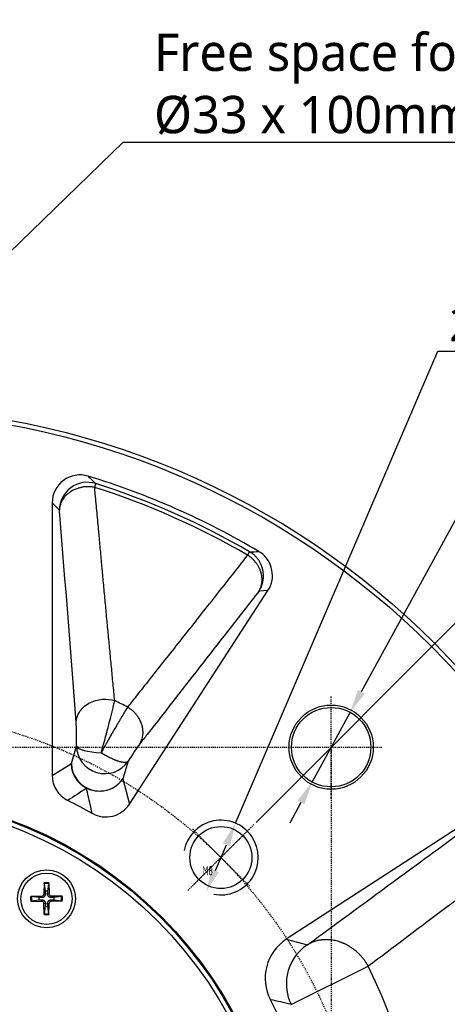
# Model space of a CAD drawing. Header units: millimetres. Extents: x 0 to 4378, y 0 to 2376.
# Tile 198 of 256: x 4016 to 4062, y 144 to 250. Entities that reach past the tile are written whole.
import ezdxf
from ezdxf.enums import TextEntityAlignment as Align

# ---------------------------------------------------------------- set-up
doc = ezdxf.new("R2010")
doc.units = ezdxf.units.MM
doc.header["$LTSCALE"] = 0.2
doc.linetypes.add('CENTER2', pattern=[1.125, 0.75, -0.125, 0.125, -0.125])
doc.layers.add('01_Object Line', color=4, linetype='Continuous')
doc.layers.add('02_Center Line', color=1, linetype='CENTER2')
doc.styles.add('Rainbow-4.0 Style', font='malgunsl.ttf')
doc.styles.get("Standard").update_dxf_attribs({"font": 'ISOCP.SHX', "bigfont": 'WHGTXT.SHX'})
doc.dimstyles.new('Rainbow-4.0 Style', dxfattribs={"dimtxt": 3.5, "dimasz": 2.5, "dimexe": 1, "dimexo": 1, "dimgap": 1, "dimtad": 1, "dimdsep": 46, "dimtxsty": 'Rainbow-4.0 Style', "dimcen": 0, "dimclrd": 251, "dimclre": 251, "dimclrt": 7, "dimazin": 3, "dimtp": 0.1, "dimtm": 0.1, "dimtfac": 0.61, "dimtmove": 0, "dimatfit": 3, "dimfxl": 1, "dimlwd": -1, "dimlwe": -1, "dimarcsym": 1})
doc.dimstyles.new('Rainbow-4.0 Style$3', dxfattribs={"dimtxt": 3.5, "dimasz": 2.5, "dimexe": 1, "dimexo": 1, "dimgap": 1, "dimtad": 1, "dimtoh": 1, "dimdsep": 46, "dimtxsty": 'Rainbow-4.0 Style', "dimcen": 0, "dimclrd": 251, "dimclre": 251, "dimclrt": 7, "dimazin": 3, "dimtp": 0.1, "dimtm": 0.1, "dimtfac": 0.61, "dimtmove": 0, "dimatfit": 3, "dimfxl": 1, "dimlwd": -1, "dimlwe": -1, "dimarcsym": 1})

# ---------------------------------------------------------------- blocks, each defined once
blk = doc.blocks.new('*D118')
at = {"color": 251, "linetype": 'ByBlock', "transparency": 16777216}
for p, q in [((4067.06, 203.76), (4052.9, 177.84)), ((4096.1, 203.76), (4067.06, 203.76)), ((4047.63, 168.18), (4051.7, 175.64)), ((4046.43, 165.99), (4045.23, 163.79))]:
    blk.add_line(p, q, dxfattribs=at)
at = {"color": 251, "transparency": 16777216}
for points in [[(4052.54, 178.04), (4053.27, 177.64), (4051.7, 175.64)], [(4046.07, 166.19), (4046.8, 165.79), (4047.63, 168.18)]]:
    blk.add_solid(points, dxfattribs=at)
at = {"layer": 'Defpoints', "color": 0, "transparency": 16777216}
for p in [(4051.7, 175.64), (4047.63, 168.18)]:
    blk.add_point(p, dxfattribs=at)
at = {"color": 7, "transparency": 16777216, "insert": (4082.08, 206.64), "char_height": 3.5, "attachment_point": 5, "style": 'Rainbow-4.0 Style'}
blk.add_mtext('4x∅8.5 HOLE', dxfattribs=at)
blk = doc.blocks.new('A$C90b1690e')
for p, q in [((-45.7, -22.46), (-53.98, -26.54)), ((-64.92, -42.24), (-45.19, -29.43)), ((-45.19, -29.43), (-47.45, -28.82)), ((-50.65, -31.17), (-50.65, -31.17)), ((-19.75, -32.08), (-19.78, -33.27)), ((-19.75, -32.17), (-19.63, -32.96)), ((-19.37, -32.96), (-19.25, -32.17)), ((-19.25, -32.08), (-19.22, -33.27)), ((-21.19, -33.52), (-20, -33.49)), ((-20.31, -33.65), (-21.1, -33.53)), ((-20, -33.49), (-20, -33.65)), ((-19.78, -33.27), (-19.62, -33.28)), ((-19.22, -33.27), (-19.38, -33.28)), ((-19, -33.49), (-19, -33.65)), ((-17.81, -33.52), (-19, -33.49)), ((-17.9, -33.53), (-18.69, -33.65)), ((-21.19, -34.03), (-20, -34.06)), ((-21.1, -34.02), (-20.31, -33.9)), ((-20, -34.06), (-20, -33.9)), ((-19.78, -34.28), (-19.62, -34.27)), ((-19.75, -35.47), (-19.78, -34.28)), ((-19.63, -34.59), (-19.75, -35.38)), ((-19.22, -34.28), (-19.38, -34.27)), ((-19.25, -35.38), (-19.37, -34.59)), ((-19.25, -35.47), (-19.22, -34.28)), ((-19, -34.06), (-19, -33.9)), ((-17.81, -34.03), (-19, -34.06)), ((-18.69, -33.9), (-17.9, -34.02)), ((-28.38, -43.89), (-43.23, -66.76)), ((-27.69, -46.62), (-28.38, -43.89)), ((-28.24, -48.49), (-27.68, -46.62)), ((-20.1, -46.98), (-22.17, -48.25)), ((-20.1, -76.17), (-20.1, -46.98)), ((-22.17, -48.25), (-22.73, -50.12)), ((-27.31, -52.82), (-27.31, -52.82)), ((-43.23, -66.76), (-42.27, -66.72)), ((-41.04, -70.56), (-41.04, -70.56)), ((-20.88, -75.39), (-20.1, -76.17))]:
    blk.add_line(p, q)
for centre, radius in [((0, 0), 86.41), ((0, 0), 85.93), ((0, 0), 45), ((0, 0), 44.9), ((0, 0), 44.4), ((-19.5, -33.77), 3.1), ((-19.5, -33.77), 2.75), ((-38.18, -38.18), 3.32), ((-50, -50), 4.51), ((-50, -50), 4.25)]:
    blk.add_circle(centre, radius)
for centre, radius, start, end in [((0, 0), 60.15, 153.8213, 206.1787), ((0, 0), 49.18, 152.1892, 207.8108), ((-47.9, -25.26), 4.97, 303.0326, 27.7793), ((0, 0), 57.8, 210.5342, 210.5448), ((0, 0), 57.8, 211.474, 211.4742), ((0, 0), 59.22, 211.5901, 211.5903), ((-19.5, -33.77), 1.71, 81.5815, 98.4185), ((-19.5, -33.77), 1.62, 81.1921, 98.8079), ((-19.5, -33.77), 1.71, 171.5815, 188.4185), ((-19.5, -33.77), 1.62, 171.1921, 188.8079), ((-19.5, -33.77), 0.82, 170.8854, 189.1146), ((-20.01, -33.27), 0.225, 271.612, 358.388), ((-19.5, -33.77), 0.82, 80.8854, 99.1146), ((-18.99, -33.27), 0.225, 181.612, 268.388), ((-19.5, -33.77), 0.82, 350.8854, 9.1146), ((-19.5, -33.77), 1.62, 351.1921, 8.8079), ((-19.5, -33.77), 1.71, 351.5815, 8.4185), ((-20.01, -34.28), 0.225, 1.612, 88.388), ((-19.5, -33.77), 0.82, 260.8854, 279.1146), ((-18.99, -34.28), 0.225, 91.612, 178.388), ((-19.5, -33.77), 1.62, 261.1921, 278.8079), ((-19.5, -33.77), 1.71, 261.5815, 278.4185), ((0, 0), 49.35, 240.3956, 243.8152), ((0, 0), 49.5, 240.5336, 240.5398), ((0, 0), 49.5, 243.7165, 243.7174), ((0, 0), 59.22, 239.5229, 239.5284), ((0, 0), 57.8, 242.747, 242.7471), ((0, 0), 59.22, 242.674, 242.6741), ((0, 0), 61.17, 242.5595, 244.0094), ((-40.73, -68.38), 2.98, 147.0708, 235.3045), ((0, 0), 81.63, 239.815, 252.416), ((0, 0), 82.57, 239.2218, 253.1386), ((0, 0), 82.05, 239.815, 252.4162), ((-23.09, -76.17), 2.98, 253.1708, 359.9014)]:
    blk.add_arc(centre, radius, start, end)
for centre, major_axis, ratio, start_param, end_param in [((-50.16, -24.66), (-1.29, -4.8), 0.998898, 1.646453, 2.28901), ((-50.16, -24.66), (-1.29, -4.8), 0.998898, 0.838349, 1.646453), ((-25.86, -45.54), (-0.74, 2.92), 0.997463, 5.520092, 7.028694), ((-25.17, -48.25), (2.88, -0.85), 0.983398, 0.29257, 2.847805), ((-23.11, -46.99), (-2.56, -1.57), 0.998114, 2.591494, 3.703955), ((-25.72, -50.12), (-2.88, 0.85), 0.983398, 3.434163, 5.990659), ((-28.62, -48.89), (-1.1, -1.7), 0.052336, 0.545099, 1.841586), ((-25.72, -50.12), (3, -0.04), 0.243594, 0.053988, 1.450382), ((-40.72, -68.38), (-2.99, -0.13), 0.997939, 0.92294, 0.990744), ((-23.86, -75.39), (-2.12, -2.09), 0.997222, 0.487653, 2.362304), ((-23.89, -75.38), (-0.9, -2.84), 0.00017, 5.744394, 6.248318)]:
    blk.add_ellipse(centre, major_axis=major_axis, ratio=ratio, start_param=start_param, end_param=end_param)
for points in [[(-45.7, -22.46), (-44.96, -22.64), (-44.23, -22.8), (-43.5, -22.95)], [(-23.79, -45.6), (-23.1, -45.16), (-22.43, -44.72), (-21.78, -44.29)], [(-30.18, -51.23), (-30.18, -51.23), (-30.18, -51.23), (-30.18, -51.23)], [(-41.27, -70.92), (-41.6, -70.93), (-41.93, -70.93), (-42.25, -70.94)], [(-41.25, -70.92), (-41.27, -70.92), (-41.27, -70.92), (-41.27, -70.92)], [(-23.95, -79.02), (-24.22, -78.76), (-24.49, -78.49), (-24.76, -78.23)]]:
    blk.add_open_spline(points, degree=3)
for points, knots in [([(-71.18, -39.43), (-69.64, -38.28), (-68.15, -37.17), (-66, -35.56), (-65.3, -35.04), (-64.27, -34.27), (-63.76, -33.88), (-63.17, -33.44), (-62.92, -33.26), (-62.75, -33.13), (-62.68, -33.08), (-59.47, -30.68), (-56.61, -28.52), (-53.98, -26.54)], [0.0000014, 0.0000014, 0.0000014, 0.0000014, 0.25, 0.25, 0.375, 0.375, 0.4375, 0.46875, 0.484375, 0.484375, 0.5, 0.5, 1, 1, 1, 1]), ([(-53.98, -26.54), (-53.92, -26.65), (-53.86, -26.75), (-53.8, -26.85), (-53.73, -26.96), (-53.66, -27.06), (-53.59, -27.16), (-53.52, -27.26), (-53.44, -27.35), (-53.36, -27.45), (-53.28, -27.54), (-53.2, -27.64), (-53.11, -27.73), (-53.03, -27.82), (-52.94, -27.9), (-52.85, -27.98), (-52.82, -28.01), (-52.79, -28.04), (-52.76, -28.07), (-52.7, -28.12), (-52.64, -28.17), (-52.58, -28.22), (-52.49, -28.3), (-52.39, -28.37), (-52.3, -28.44), (-52.2, -28.51), (-52.11, -28.57), (-52.01, -28.63), (-51.91, -28.69), (-51.81, -28.75), (-51.71, -28.81), (-51.63, -28.85), (-51.55, -28.89), (-51.47, -28.93), (-51.44, -28.94), (-51.41, -28.95), (-51.38, -28.97), (-51.35, -28.98), (-51.32, -28.99), (-51.29, -29.01), (-51.26, -29.02), (-51.23, -29.03), (-51.19, -29.05), (-51.16, -29.06), (-51.13, -29.07), (-51.1, -29.08), (-51.07, -29.09), (-51.04, -29.1), (-51.01, -29.11), (-51, -29.12), (-50.99, -29.12), (-50.98, -29.12), (-50.98, -29.13), (-50.97, -29.13), (-50.96, -29.13), (-50.88, -29.16), (-50.8, -29.19), (-50.71, -29.21), (-50.62, -29.24), (-50.53, -29.26), (-50.43, -29.28), (-50.34, -29.3), (-50.25, -29.32), (-50.15, -29.33), (-50.06, -29.35), (-49.96, -29.36), (-49.86, -29.37), (-49.77, -29.38), (-49.67, -29.38), (-49.58, -29.38), (-49.51, -29.39), (-49.45, -29.39), (-49.38, -29.38), (-49.36, -29.38), (-49.34, -29.38), (-49.32, -29.38), (-49.3, -29.38), (-49.28, -29.38), (-49.26, -29.38), (-49.24, -29.38), (-49.22, -29.38), (-49.2, -29.38), (-49.18, -29.37), (-49.16, -29.37), (-49.14, -29.37), (-49.14, -29.37), (-49.13, -29.37), (-49.13, -29.37), (-49.09, -29.37), (-49.06, -29.36), (-49.02, -29.36), (-48.99, -29.36), (-48.97, -29.35), (-48.95, -29.35), (-48.88, -29.34), (-48.82, -29.33), (-48.75, -29.32), (-48.69, -29.31), (-48.62, -29.29), (-48.55, -29.28), (-48.49, -29.26), (-48.42, -29.24), (-48.35, -29.22), (-48.28, -29.2), (-48.21, -29.18), (-48.13, -29.15), (-48.06, -29.13), (-47.99, -29.1), (-47.92, -29.07), (-47.86, -29.04), (-47.79, -29), (-47.71, -28.97), (-47.65, -28.93), (-47.58, -28.9), (-47.51, -28.86), (-47.49, -28.84), (-47.47, -28.83), (-47.45, -28.82)], [0.0000002, 0.0000002, 0.0000002, 0.0000002, 0.0454901, 0.0454901, 0.0454901, 0.0916367, 0.0916367, 0.0916367, 0.1382421, 0.1382421, 0.1382421, 0.1846668, 0.1846668, 0.1846668, 0.2306151, 0.2306151, 0.2306151, 0.2468093, 0.2468093, 0.2468093, 0.275867, 0.275867, 0.275867, 0.3198633, 0.3198633, 0.3198633, 0.3630688, 0.3630688, 0.3630688, 0.4050684, 0.4050684, 0.4050684, 0.4375, 0.4375, 0.4375, 0.4490468, 0.4490468, 0.4490468, 0.4604109, 0.4604109, 0.4604109, 0.4718581, 0.4718581, 0.4718581, 0.483534, 0.483534, 0.483534, 0.4959874, 0.4959874, 0.4959874, 0.5, 0.5, 0.5, 0.5035639, 0.5035639, 0.5035639, 0.5404136, 0.5404136, 0.5404136, 0.5800915, 0.5800915, 0.5800915, 0.6187259, 0.6187259, 0.6187259, 0.6567872, 0.6567872, 0.6567872, 0.6940095, 0.6940095, 0.6940095, 0.71875, 0.71875, 0.71875, 0.7257213, 0.7257213, 0.7257213, 0.7325365, 0.7325365, 0.7325365, 0.7395471, 0.7395471, 0.7395471, 0.7477643, 0.7477643, 0.7477643, 0.75, 0.75, 0.75, 0.7705647, 0.7705647, 0.7705647, 0.7827938, 0.7827938, 0.7827938, 0.814809, 0.814809, 0.814809, 0.8460688, 0.8460688, 0.8460688, 0.8766042, 0.8766042, 0.8766042, 0.9074532, 0.9074532, 0.9074532, 0.9363443, 0.9363443, 0.9363443, 0.9647159, 0.9647159, 0.9647159, 0.9923943, 0.9923943, 0.9923943, 1, 1, 1, 1]), ([(-47.45, -28.82), (-48.51, -29.6), (-49.61, -30.41), (-50.75, -31.25), (-51.8, -32.02), (-52.89, -32.82), (-54.02, -33.65), (-55.1, -34.44), (-56.22, -35.27), (-57.37, -36.11), (-58.53, -36.96), (-59.72, -37.84), (-60.95, -38.74), (-62.09, -39.58), (-63.25, -40.44), (-64.45, -41.31), (-64.55, -41.39), (-64.64, -41.46), (-64.74, -41.53)], [0, 0, 0, 0, 0.2178305, 0.2178305, 0.2178305, 0.4182388, 0.4182388, 0.4182388, 0.6114284, 0.6114284, 0.6114284, 0.8057142, 0.8057142, 0.8057142, 0.9855009, 0.9855009, 0.9855009, 1, 1, 1, 1]), ([(-19.75, -32.17), (-19.75, -32.17), (-19.75, -32.16), (-19.75, -32.14), (-19.75, -32.13), (-19.75, -32.11), (-19.75, -32.09), (-19.75, -32.08)], [0.03461835, 0.03461835, 0.03461835, 0.03461835, 0.03765262, 0.03765262, 0.04141077, 0.04141077, 0.04522071, 0.04522071, 0.04522071, 0.04522071]), ([(-19.25, -32.08), (-19.25, -32.09), (-19.25, -32.11), (-19.25, -32.13), (-19.25, -32.14), (-19.25, -32.16), (-19.25, -32.17), (-19.25, -32.17)], [0.01516537, 0.01516537, 0.01516537, 0.01516537, 0.01897531, 0.01897531, 0.02273345, 0.02273345, 0.02576772, 0.02576772, 0.02576772, 0.02576772]), ([(-21.19, -33.52), (-21.18, -33.52), (-21.17, -33.52), (-21.14, -33.52), (-21.13, -33.52), (-21.11, -33.53), (-21.11, -33.53), (-21.1, -33.53)], [0.01516537, 0.01516537, 0.01516537, 0.01516537, 0.01897531, 0.01897531, 0.02273345, 0.02273345, 0.02576772, 0.02576772, 0.02576772, 0.02576772]), ([(-19.62, -33.28), (-19.62, -33.32), (-19.63, -33.36), (-19.65, -33.42), (-19.66, -33.45), (-19.69, -33.5), (-19.71, -33.52), (-19.75, -33.56), (-19.78, -33.58), (-19.83, -33.61), (-19.86, -33.63), (-19.92, -33.65), (-19.96, -33.65), (-20, -33.65)], [0.17143637, 0.17143637, 0.17143637, 0.17143637, 0.18383716, 0.18383716, 0.19255902, 0.19255902, 0.20128088, 0.20128088, 0.21000275, 0.21000275, 0.21872461, 0.21872461, 0.2311254, 0.2311254, 0.2311254, 0.2311254]), ([(-19, -33.65), (-19.04, -33.65), (-19.08, -33.65), (-19.14, -33.63), (-19.17, -33.61), (-19.22, -33.58), (-19.25, -33.56), (-19.29, -33.52), (-19.31, -33.5), (-19.34, -33.45), (-19.35, -33.42), (-19.37, -33.36), (-19.38, -33.32), (-19.38, -33.28)], [0.17143637, 0.17143637, 0.17143637, 0.17143637, 0.18383716, 0.18383716, 0.19255902, 0.19255902, 0.20128088, 0.20128088, 0.21000275, 0.21000275, 0.21872461, 0.21872461, 0.2311254, 0.2311254, 0.2311254, 0.2311254]), ([(-17.9, -33.53), (-17.89, -33.53), (-17.89, -33.53), (-17.87, -33.52), (-17.86, -33.52), (-17.83, -33.52), (-17.82, -33.52), (-17.81, -33.52)], [0.03461835, 0.03461835, 0.03461835, 0.03461835, 0.03765262, 0.03765262, 0.04141077, 0.04141077, 0.04522071, 0.04522071, 0.04522071, 0.04522071]), ([(-21.1, -34.02), (-21.11, -34.02), (-21.11, -34.02), (-21.13, -34.03), (-21.14, -34.03), (-21.17, -34.03), (-21.18, -34.03), (-21.19, -34.03)], [0.03461835, 0.03461835, 0.03461835, 0.03461835, 0.03765262, 0.03765262, 0.04141077, 0.04141077, 0.04522071, 0.04522071, 0.04522071, 0.04522071]), ([(-20, -33.9), (-19.96, -33.9), (-19.92, -33.9), (-19.86, -33.92), (-19.83, -33.94), (-19.78, -33.97), (-19.75, -33.99), (-19.71, -34.03), (-19.69, -34.05), (-19.66, -34.1), (-19.65, -34.13), (-19.63, -34.19), (-19.62, -34.23), (-19.62, -34.27)], [0.17143637, 0.17143637, 0.17143637, 0.17143637, 0.18383716, 0.18383716, 0.19255902, 0.19255902, 0.20128088, 0.20128088, 0.21000275, 0.21000275, 0.21872461, 0.21872461, 0.2311254, 0.2311254, 0.2311254, 0.2311254]), ([(-19.38, -34.27), (-19.38, -34.23), (-19.37, -34.19), (-19.35, -34.13), (-19.34, -34.1), (-19.31, -34.05), (-19.29, -34.03), (-19.25, -33.99), (-19.22, -33.97), (-19.17, -33.94), (-19.14, -33.92), (-19.08, -33.9), (-19.04, -33.9), (-19, -33.9)], [0.17143637, 0.17143637, 0.17143637, 0.17143637, 0.18383716, 0.18383716, 0.19255902, 0.19255902, 0.20128088, 0.20128088, 0.21000275, 0.21000275, 0.21872461, 0.21872461, 0.2311254, 0.2311254, 0.2311254, 0.2311254]), ([(-17.81, -34.03), (-17.82, -34.03), (-17.83, -34.03), (-17.86, -34.03), (-17.87, -34.03), (-17.89, -34.02), (-17.89, -34.02), (-17.9, -34.02)], [0.01516537, 0.01516537, 0.01516537, 0.01516537, 0.01897531, 0.01897531, 0.02273345, 0.02273345, 0.02576772, 0.02576772, 0.02576772, 0.02576772]), ([(-19.75, -35.47), (-19.75, -35.46), (-19.75, -35.44), (-19.75, -35.42), (-19.75, -35.41), (-19.75, -35.39), (-19.75, -35.38), (-19.75, -35.38)], [0.01516537, 0.01516537, 0.01516537, 0.01516537, 0.01897531, 0.01897531, 0.02273345, 0.02273345, 0.02576772, 0.02576772, 0.02576772, 0.02576772]), ([(-19.25, -35.38), (-19.25, -35.38), (-19.25, -35.39), (-19.25, -35.41), (-19.25, -35.42), (-19.25, -35.44), (-19.25, -35.46), (-19.25, -35.47)], [0.03461835, 0.03461835, 0.03461835, 0.03461835, 0.03765262, 0.03765262, 0.04141077, 0.04141077, 0.04522071, 0.04522071, 0.04522071, 0.04522071]), ([(-24.38, -42.91), (-24.32, -43.22), (-24.26, -43.54), (-24.19, -43.85), (-24.12, -44.16), (-24.05, -44.47), (-23.98, -44.78), (-23.92, -45.05), (-23.85, -45.32), (-23.79, -45.6)], [0.0000114, 0.0000114, 0.0000114, 0.0000114, 0.3506935, 0.3506935, 0.3506935, 0.6974868, 0.6974868, 0.6974868, 0.9999999, 0.9999999, 0.9999999, 0.9999999]), ([(-27.68, -46.62), (-27.63, -46.53), (-27.57, -46.45), (-27.5, -46.37), (-27.44, -46.3), (-27.37, -46.22), (-27.3, -46.15), (-27.23, -46.08), (-27.16, -46.01), (-27.08, -45.95), (-27, -45.88), (-26.92, -45.82), (-26.84, -45.77), (-26.75, -45.71), (-26.67, -45.66), (-26.58, -45.61), (-26.49, -45.57), (-26.4, -45.52), (-26.3, -45.48), (-26.21, -45.45), (-26.11, -45.41), (-26.02, -45.38), (-25.99, -45.38), (-25.96, -45.37), (-25.93, -45.36), (-25.83, -45.34), (-25.73, -45.32), (-25.63, -45.3), (-25.61, -45.3), (-25.59, -45.29), (-25.56, -45.29)], [0, 0, 0, 0, 0.0683722, 0.0683722, 0.0683722, 0.1367975, 0.1367975, 0.1367975, 0.2052767, 0.2052767, 0.2052767, 0.2738093, 0.2738093, 0.2738093, 0.3424257, 0.3424257, 0.3424257, 0.4110771, 0.4110771, 0.4110771, 0.4797803, 0.4797803, 0.4797803, 0.5, 0.5, 0.5, 0.568551, 0.568551, 0.568551, 0.5849762, 0.5849762, 0.5849762, 0.5849762]), ([(-25.56, -45.29), (-25.49, -45.28), (-25.41, -45.27), (-25.33, -45.27), (-25.23, -45.26), (-25.13, -45.26), (-25.03, -45.27), (-24.93, -45.27), (-24.83, -45.28), (-24.73, -45.3), (-24.63, -45.31), (-24.53, -45.33), (-24.44, -45.35), (-24.34, -45.38), (-24.24, -45.41), (-24.15, -45.44), (-24.06, -45.48), (-23.96, -45.51), (-23.87, -45.56), (-23.84, -45.57), (-23.82, -45.59), (-23.79, -45.6)], [0.5849762, 0.5849762, 0.5849762, 0.5849762, 0.6370334, 0.6370334, 0.6370334, 0.7054426, 0.7054426, 0.7054426, 0.7737757, 0.7737757, 0.7737757, 0.8420044, 0.8420044, 0.8420044, 0.9101616, 0.9101616, 0.9101616, 0.9782279, 0.9782279, 0.9782279, 1, 1, 1, 1]), ([(-23.79, -45.6), (-23.7, -45.64), (-23.61, -45.69), (-23.52, -45.75), (-23.44, -45.8), (-23.36, -45.86), (-23.28, -45.93), (-23.2, -45.99), (-23.13, -46.06), (-23.06, -46.13), (-22.98, -46.2), (-22.92, -46.28), (-22.85, -46.35), (-22.79, -46.43), (-22.73, -46.51), (-22.67, -46.6), (-22.62, -46.68), (-22.57, -46.77), (-22.52, -46.86), (-22.52, -46.86), (-22.51, -46.87), (-22.51, -46.88)], [0, 0, 0, 0, 0.0926738, 0.0926738, 0.0926738, 0.1853856, 0.1853856, 0.1853856, 0.2781283, 0.2781283, 0.2781283, 0.3709203, 0.3709203, 0.3709203, 0.4637199, 0.4637199, 0.4637199, 0.5565211, 0.5565211, 0.5565211, 0.5623911, 0.5623911, 0.5623911, 0.5623911]), ([(-22.51, -46.88), (-22.47, -46.96), (-22.43, -47.05), (-22.39, -47.13), (-22.35, -47.23), (-22.32, -47.32), (-22.29, -47.42), (-22.26, -47.52), (-22.24, -47.61), (-22.22, -47.71), (-22.2, -47.81), (-22.19, -47.91), (-22.18, -48.01), (-22.18, -48.09), (-22.17, -48.17), (-22.17, -48.25)], [0.5623911, 0.5623911, 0.5623911, 0.5623911, 0.6493179, 0.6493179, 0.6493179, 0.7421128, 0.7421128, 0.7421128, 0.8348841, 0.8348841, 0.8348841, 0.9276297, 0.9276297, 0.9276297, 1, 1, 1, 1]), ([(-25.35, -49.4), (-25.38, -49.39), (-25.4, -49.37), (-25.42, -49.36), (-25.44, -49.35), (-25.46, -49.33), (-25.49, -49.32), (-25.51, -49.31), (-25.53, -49.29), (-25.56, -49.28), (-25.58, -49.27), (-25.6, -49.25), (-25.63, -49.24), (-25.65, -49.22), (-25.68, -49.21), (-25.7, -49.19), (-25.73, -49.18), (-25.76, -49.16), (-25.79, -49.15), (-25.82, -49.13), (-25.85, -49.12), (-25.88, -49.1), (-25.91, -49.08), (-25.94, -49.06), (-25.97, -49.05), (-26.01, -49.03), (-26.04, -49.01), (-26.08, -48.99), (-26.12, -48.97), (-26.16, -48.95), (-26.2, -48.93), (-26.24, -48.91), (-26.29, -48.89), (-26.33, -48.87), (-26.37, -48.85), (-26.42, -48.83), (-26.46, -48.81), (-26.5, -48.79), (-26.54, -48.77), (-26.58, -48.76), (-26.62, -48.74), (-26.66, -48.72), (-26.7, -48.7), (-26.73, -48.69), (-26.77, -48.67), (-26.8, -48.66), (-26.84, -48.65), (-26.87, -48.63), (-26.9, -48.62), (-26.94, -48.61), (-26.97, -48.59), (-27, -48.58), (-27.01, -48.58), (-27.02, -48.58), (-27.02, -48.57), (-27.06, -48.56), (-27.1, -48.54), (-27.14, -48.53), (-27.16, -48.53), (-27.17, -48.52), (-27.18, -48.52), (-27.23, -48.5), (-27.28, -48.49), (-27.33, -48.48), (-27.38, -48.46), (-27.42, -48.45), (-27.47, -48.44), (-27.51, -48.43), (-27.56, -48.42), (-27.6, -48.42), (-27.65, -48.41), (-27.69, -48.4), (-27.73, -48.4), (-27.77, -48.39), (-27.81, -48.39), (-27.85, -48.39), (-27.88, -48.39), (-27.92, -48.39), (-27.95, -48.39), (-27.99, -48.39), (-28.02, -48.4), (-28.05, -48.4), (-28.09, -48.41), (-28.12, -48.42), (-28.14, -48.43), (-28.17, -48.44), (-28.2, -48.45), (-28.22, -48.47), (-28.23, -48.48), (-28.23, -48.48), (-28.24, -48.49)], [0, 0, 0, 0, 0.017508, 0.017508, 0.017508, 0.035866, 0.035866, 0.035866, 0.055136, 0.055136, 0.055136, 0.075382, 0.075382, 0.075382, 0.096671, 0.096671, 0.096671, 0.11972, 0.11972, 0.11972, 0.14408, 0.14408, 0.14408, 0.170014, 0.170014, 0.170014, 0.19797, 0.19797, 0.19797, 0.228676, 0.228676, 0.228676, 0.2629, 0.2629, 0.2629, 0.295785, 0.295785, 0.295785, 0.32671, 0.32671, 0.32671, 0.357648, 0.357648, 0.357648, 0.386361, 0.386361, 0.386361, 0.41489, 0.41489, 0.41489, 0.443561, 0.443561, 0.443561, 0.450463, 0.450463, 0.450463, 0.487056, 0.487056, 0.487056, 0.5, 0.5, 0.5, 0.546905, 0.546905, 0.546905, 0.594292, 0.594292, 0.594292, 0.642806, 0.642806, 0.642806, 0.692325, 0.692325, 0.692325, 0.743218, 0.743218, 0.743218, 0.796014, 0.796014, 0.796014, 0.853304, 0.853304, 0.853304, 0.914979, 0.914979, 0.914979, 0.981344, 0.981344, 0.981344, 1, 1, 1, 1]), ([(-28.19, -54.28), (-28.15, -54.23), (-28.11, -54.16), (-28.07, -54.1), (-28.03, -54.03), (-27.99, -53.96), (-27.94, -53.88), (-27.9, -53.8), (-27.85, -53.72), (-27.8, -53.64), (-27.74, -53.55), (-27.69, -53.46), (-27.63, -53.36), (-27.61, -53.32), (-27.58, -53.28), (-27.55, -53.23), (-27.49, -53.13), (-27.43, -53.02), (-27.36, -52.91), (-27.29, -52.8), (-27.22, -52.68), (-27.15, -52.56), (-27.08, -52.44), (-27.01, -52.31), (-26.93, -52.19), (-26.86, -52.06), (-26.78, -51.93), (-26.71, -51.8), (-26.63, -51.67), (-26.56, -51.54), (-26.48, -51.41), (-26.41, -51.28), (-26.33, -51.15), (-26.26, -51.02), (-26.19, -50.89), (-26.11, -50.77), (-26.04, -50.64), (-25.98, -50.54), (-25.93, -50.43), (-25.87, -50.33), (-25.8, -50.21), (-25.73, -50.09), (-25.67, -49.97), (-25.6, -49.85), (-25.54, -49.74), (-25.48, -49.62), (-25.44, -49.55), (-25.39, -49.47), (-25.35, -49.4)], [0.0000001, 0.0000001, 0.0000001, 0.0000001, 0.0609244, 0.0609244, 0.0609244, 0.1238844, 0.1238844, 0.1238844, 0.1882119, 0.1882119, 0.1882119, 0.2549256, 0.2549256, 0.2549256, 0.2845892, 0.2845892, 0.2845892, 0.354935, 0.354935, 0.354935, 0.4275818, 0.4275818, 0.4275818, 0.5, 0.5, 0.5, 0.5730807, 0.5730807, 0.5730807, 0.6441815, 0.6441815, 0.6441815, 0.7135056, 0.7135056, 0.7135056, 0.7798834, 0.7798834, 0.7798834, 0.8349928, 0.8349928, 0.8349928, 0.8981696, 0.8981696, 0.8981696, 0.9594871, 0.9594871, 0.9594871, 0.9999998, 0.9999998, 0.9999998, 0.9999998]), ([(-25.35, -49.4), (-25.86, -51.17), (-26.38, -53.16), (-26.69, -54.45), (-26.73, -54.64), (-26.77, -54.81), (-26.8, -54.96), (-26.8, -54.97), (-26.8, -54.97), (-26.8, -54.98)], [0, 0, 0, 0, 0.869289, 0.869289, 0.869289, 0.9945296, 0.9945296, 0.9945296, 0.9999998, 0.9999998, 0.9999998, 0.9999998]), ([(-42.27, -66.72), (-38.28, -61.6), (-34.28, -56.48), (-30.29, -51.36), (-30.03, -51.03), (-29.77, -50.7), (-29.51, -50.37)], [0.0000005, 0.0000005, 0.0000005, 0.0000005, 0.9394558, 0.9394558, 0.9394558, 0.9999988, 0.9999988, 0.9999988, 0.9999988]), ([(-29.51, -50.37), (-29.56, -50.45), (-29.6, -50.53), (-29.64, -50.61), (-29.68, -50.69), (-29.71, -50.78), (-29.74, -50.87), (-29.76, -50.95), (-29.78, -51.03), (-29.8, -51.12), (-29.82, -51.2), (-29.83, -51.29), (-29.83, -51.38), (-29.84, -51.46), (-29.84, -51.55), (-29.84, -51.64), (-29.84, -51.72), (-29.83, -51.8), (-29.83, -51.89), (-29.82, -51.89), (-29.82, -51.9), (-29.82, -51.9), (-29.82, -51.97), (-29.81, -52.03), (-29.79, -52.1), (-29.78, -52.16), (-29.77, -52.22), (-29.75, -52.29), (-29.74, -52.32), (-29.73, -52.35), (-29.72, -52.38), (-29.72, -52.4), (-29.71, -52.41), (-29.71, -52.43), (-29.71, -52.43), (-29.7, -52.44), (-29.7, -52.45), (-29.7, -52.45), (-29.7, -52.46), (-29.7, -52.46), (-29.69, -52.47), (-29.69, -52.47), (-29.69, -52.47), (-29.67, -52.55), (-29.64, -52.63), (-29.6, -52.71), (-29.57, -52.79), (-29.53, -52.87), (-29.49, -52.94), (-29.45, -53.02), (-29.4, -53.1), (-29.35, -53.18), (-29.3, -53.26), (-29.24, -53.34), (-29.18, -53.41), (-29.12, -53.49), (-29.06, -53.56), (-28.99, -53.64), (-28.92, -53.72), (-28.85, -53.79), (-28.77, -53.86), (-28.68, -53.93), (-28.6, -54), (-28.51, -54.07), (-28.42, -54.14), (-28.33, -54.2), (-28.23, -54.26), (-28.22, -54.27), (-28.2, -54.28), (-28.19, -54.28)], [0.0000191, 0.0000191, 0.0000191, 0.0000191, 0.0658301, 0.0658301, 0.0658301, 0.1303316, 0.1303316, 0.1303316, 0.1916304, 0.1916304, 0.1916304, 0.251231, 0.251231, 0.251231, 0.3112647, 0.3112647, 0.3112647, 0.3675389, 0.3675389, 0.3675389, 0.3712983, 0.3712983, 0.3712983, 0.414161, 0.414161, 0.414161, 0.4570805, 0.4570805, 0.4570805, 0.4785403, 0.4785403, 0.4785403, 0.4892701, 0.4892701, 0.4892701, 0.4938049, 0.4938049, 0.4938049, 0.4976076, 0.4976076, 0.4976076, 0.5, 0.5, 0.5, 0.553608, 0.553608, 0.553608, 0.609407, 0.609407, 0.609407, 0.6665361, 0.6665361, 0.6665361, 0.7255536, 0.7255536, 0.7255536, 0.7868987, 0.7868987, 0.7868987, 0.8524345, 0.8524345, 0.8524345, 0.9204258, 0.9204258, 0.9204258, 0.9895583, 0.9895583, 0.9895583, 1, 1, 1, 1]), ([(-22.73, -50.12), (-22.73, -50.58), (-22.73, -51.08), (-22.72, -51.98), (-22.7, -52.39), (-22.68, -52.67)], [0, 0, 0, 0, 0.5, 0.5, 1, 1, 1, 1]), ([(-22.68, -52.67), (-22.69, -53), (-22.79, -53.38), (-23.25, -54.11), (-23.6, -54.45), (-24.48, -54.94), (-24.99, -55.09), (-25.97, -55.16), (-26.42, -55.1), (-26.8, -54.98)], [0, 0, 0, 0, 0.25, 0.25, 0.5, 0.5, 0.75, 0.75, 0.9999999, 0.9999999, 0.9999999, 0.9999999]), ([(-22.68, -52.67), (-22.1, -60.27), (-21.52, -67.6), (-20.91, -75.02), (-20.9, -75.21), (-20.88, -75.39)], [0.204142, 0.204142, 0.204142, 0.204142, 0.795858, 0.795858, 0.8105794, 0.8105794, 0.8105794, 0.8105794]), ([(-41.04, -70.56), (-40.4, -69.75), (-39.78, -68.95), (-39.16, -68.18), (-38.56, -67.41), (-37.96, -66.66), (-37.39, -65.92), (-36.8, -65.18), (-36.22, -64.45), (-35.66, -63.74), (-35.09, -63.02), (-34.53, -62.31), (-33.99, -61.62), (-33.43, -60.92), (-32.89, -60.23), (-32.36, -59.56), (-31.82, -58.88), (-31.29, -58.21), (-30.78, -57.57), (-30.26, -56.9), (-29.75, -56.26), (-29.26, -55.64), (-28.89, -55.18), (-28.54, -54.73), (-28.19, -54.28)], [0.0000939, 0.0000939, 0.0000939, 0.0000939, 0.125, 0.125, 0.125, 0.2480011, 0.2480011, 0.2480011, 0.3728236, 0.3728236, 0.3728236, 0.4996413, 0.4996413, 0.4996413, 0.6299886, 0.6299886, 0.6299886, 0.7625555, 0.7625555, 0.7625555, 0.8991698, 0.8991698, 0.8991698, 0.9999998, 0.9999998, 0.9999998, 0.9999998]), ([(-26.8, -54.98), (-26.75, -55.59), (-26.69, -56.19), (-26.57, -57.39), (-26.52, -57.99), (-26.4, -59.2), (-26.34, -59.82), (-26.23, -61.02), (-26.17, -61.62), (-26.06, -62.8), (-26, -63.39), (-25.89, -64.57), (-25.83, -65.16), (-25.72, -66.36), (-25.67, -66.97), (-25.55, -68.17), (-25.5, -68.75), (-25.39, -69.92), (-25.34, -70.5), (-25.23, -71.66), (-25.18, -72.24), (-25.12, -72.9), (-25.11, -72.99), (-25.04, -73.75), (-24.98, -74.42), (-24.85, -75.76), (-24.79, -76.43), (-24.7, -77.34), (-24.68, -77.58), (-24.66, -77.81)], [0, 0, 0, 0, 0.0769538, 0.0769538, 0.1539378, 0.1539378, 0.2332356, 0.2332356, 0.3102797, 0.3102797, 0.387345, 0.387345, 0.4644327, 0.4644327, 0.5454046, 0.5454046, 0.6225506, 0.6225506, 0.6997156, 0.6997156, 0.7769044, 0.7769044, 0.7883204, 0.7883204, 0.8781041, 0.8781041, 0.9679009, 0.9679009, 1, 1, 1, 1]), ([(-42.27, -66.72), (-42.31, -66.77), (-42.34, -66.82), (-42.37, -66.87), (-42.4, -66.92), (-42.42, -66.98), (-42.45, -67.03), (-42.47, -67.08), (-42.5, -67.13), (-42.52, -67.17), (-42.54, -67.22), (-42.55, -67.27), (-42.57, -67.32), (-42.58, -67.35), (-42.59, -67.37), (-42.6, -67.4), (-42.61, -67.42), (-42.61, -67.44), (-42.62, -67.45), (-42.62, -67.47), (-42.63, -67.48), (-42.63, -67.5), (-42.63, -67.51), (-42.64, -67.53), (-42.64, -67.55), (-42.65, -67.56), (-42.65, -67.58), (-42.66, -67.6), (-42.66, -67.61), (-42.66, -67.63), (-42.67, -67.65), (-42.67, -67.66), (-42.67, -67.67), (-42.68, -67.69), (-42.69, -67.74), (-42.7, -67.79), (-42.71, -67.84), (-42.71, -67.88), (-42.72, -67.93), (-42.72, -67.97), (-42.73, -67.99), (-42.73, -68.01), (-42.73, -68.03), (-42.73, -68.05), (-42.74, -68.07), (-42.74, -68.1), (-42.74, -68.12), (-42.74, -68.14), (-42.74, -68.16), (-42.74, -68.18), (-42.74, -68.2), (-42.75, -68.21), (-42.75, -68.23), (-42.75, -68.25), (-42.75, -68.27), (-42.75, -68.29), (-42.75, -68.3), (-42.75, -68.32), (-42.75, -68.34), (-42.75, -68.35), (-42.75, -68.37), (-42.75, -68.38), (-42.75, -68.38), (-42.75, -68.39), (-42.75, -68.41), (-42.75, -68.43), (-42.75, -68.45), (-42.74, -68.48), (-42.74, -68.5), (-42.74, -68.53), (-42.74, -68.56), (-42.74, -68.59), (-42.73, -68.62), (-42.73, -68.65), (-42.73, -68.69), (-42.72, -68.72), (-42.72, -68.76), (-42.71, -68.8), (-42.7, -68.85), (-42.7, -68.88), (-42.69, -68.93), (-42.68, -68.97), (-42.68, -68.97), (-42.68, -68.98), (-42.68, -68.98), (-42.67, -69), (-42.67, -69.02), (-42.67, -69.04), (-42.66, -69.05), (-42.66, -69.07), (-42.65, -69.08), (-42.65, -69.1), (-42.65, -69.11), (-42.64, -69.13), (-42.64, -69.14), (-42.63, -69.15), (-42.63, -69.16), (-42.63, -69.18), (-42.62, -69.19), (-42.62, -69.2), (-42.62, -69.21), (-42.61, -69.22), (-42.61, -69.23), (-42.6, -69.27), (-42.59, -69.31), (-42.57, -69.35), (-42.56, -69.39), (-42.54, -69.44), (-42.52, -69.48), (-42.51, -69.52), (-42.49, -69.55), (-42.48, -69.58), (-42.46, -69.62), (-42.45, -69.65), (-42.43, -69.68), (-42.41, -69.71), (-42.4, -69.74), (-42.38, -69.77), (-42.36, -69.81), (-42.35, -69.84), (-42.33, -69.87), (-42.31, -69.89), (-42.3, -69.92), (-42.28, -69.95), (-42.25, -69.99), (-42.23, -70.03), (-42.2, -70.07), (-42.17, -70.11), (-42.14, -70.15), (-42.1, -70.2), (-42.07, -70.24), (-42.03, -70.28), (-41.99, -70.33), (-41.96, -70.37), (-41.92, -70.41), (-41.87, -70.46), (-41.83, -70.5), (-41.79, -70.54), (-41.74, -70.58), (-41.69, -70.62), (-41.64, -70.66), (-41.59, -70.7), (-41.54, -70.74), (-41.49, -70.78), (-41.43, -70.82), (-41.38, -70.85), (-41.33, -70.89), (-41.28, -70.91)], [0.0004607, 0.0004607, 0.0004607, 0.0004607, 0.0256399, 0.0256399, 0.0256399, 0.0521598, 0.0521598, 0.0521598, 0.0791732, 0.0791732, 0.0791732, 0.1069238, 0.1069238, 0.1069238, 0.125, 0.125, 0.125, 0.1364562, 0.1364562, 0.1364562, 0.1483272, 0.1483272, 0.1483272, 0.1599272, 0.1599272, 0.1599272, 0.1710246, 0.1710246, 0.1710246, 0.1812122, 0.1812122, 0.1812122, 0.1875, 0.1875, 0.1875, 0.2126507, 0.2126507, 0.2126507, 0.2379524, 0.2379524, 0.2379524, 0.25, 0.25, 0.25, 0.2667959, 0.2667959, 0.2667959, 0.2845912, 0.2845912, 0.2845912, 0.3035148, 0.3035148, 0.3035148, 0.3241068, 0.3241068, 0.3241068, 0.3453642, 0.3453642, 0.3453642, 0.3664666, 0.3664666, 0.3664666, 0.375, 0.375, 0.375, 0.3967371, 0.3967371, 0.3967371, 0.4179819, 0.4179819, 0.4179819, 0.4384931, 0.4384931, 0.4384931, 0.4586122, 0.4586122, 0.4586122, 0.4793061, 0.4793061, 0.4793061, 0.4984944, 0.4984944, 0.4984944, 0.5, 0.5, 0.5, 0.5089115, 0.5089115, 0.5089115, 0.5184838, 0.5184838, 0.5184838, 0.5288469, 0.5288469, 0.5288469, 0.5403442, 0.5403442, 0.5403442, 0.5519997, 0.5519997, 0.5519997, 0.5625, 0.5625, 0.5625, 0.5938345, 0.5938345, 0.5938345, 0.625, 0.625, 0.625, 0.6492538, 0.6492538, 0.6492538, 0.6745095, 0.6745095, 0.6745095, 0.7001859, 0.7001859, 0.7001859, 0.726164, 0.726164, 0.726164, 0.75, 0.75, 0.75, 0.7843889, 0.7843889, 0.7843889, 0.8180431, 0.8180431, 0.8180431, 0.8509457, 0.8509457, 0.8509457, 0.8831009, 0.8831009, 0.8831009, 0.9141576, 0.9141576, 0.9141576, 0.9446231, 0.9446231, 0.9446231, 0.9741908, 0.9741908, 0.9741908, 0.9991606, 0.9991606, 0.9991606, 0.9991606]), ([(-42.27, -66.72), (-42.29, -66.76), (-42.31, -66.79), (-42.33, -66.83), (-42.35, -66.87), (-42.37, -66.91), (-42.39, -66.95), (-42.4, -66.98), (-42.42, -67.02), (-42.43, -67.06), (-42.45, -67.09), (-42.46, -67.13), (-42.47, -67.16), (-42.48, -67.19), (-42.49, -67.23), (-42.5, -67.26), (-42.51, -67.29), (-42.52, -67.32), (-42.53, -67.35), (-42.53, -67.38), (-42.54, -67.41), (-42.55, -67.44), (-42.55, -67.47), (-42.56, -67.49), (-42.56, -67.52), (-42.57, -67.55), (-42.57, -67.57), (-42.58, -67.6), (-42.58, -67.63), (-42.58, -67.65), (-42.58, -67.68), (-42.59, -67.69), (-42.59, -67.69), (-42.59, -67.7), (-42.59, -67.74), (-42.59, -67.78), (-42.59, -67.81), (-42.6, -67.85), (-42.6, -67.88), (-42.6, -67.91), (-42.6, -67.94), (-42.6, -67.97), (-42.6, -68), (-42.59, -68.03), (-42.59, -68.05), (-42.59, -68.08), (-42.59, -68.11), (-42.59, -68.14), (-42.58, -68.17), (-42.58, -68.19), (-42.58, -68.22), (-42.58, -68.25), (-42.57, -68.28), (-42.57, -68.3), (-42.57, -68.33), (-42.56, -68.36), (-42.56, -68.38), (-42.55, -68.41), (-42.55, -68.44), (-42.54, -68.46), (-42.54, -68.49), (-42.53, -68.52), (-42.53, -68.54), (-42.52, -68.57), (-42.52, -68.59), (-42.51, -68.61), (-42.51, -68.63), (-42.5, -68.67), (-42.48, -68.71), (-42.47, -68.74), (-42.47, -68.75), (-42.47, -68.76), (-42.47, -68.77), (-42.45, -68.82), (-42.43, -68.88), (-42.41, -68.93), (-42.39, -68.98), (-42.37, -69.03), (-42.35, -69.08), (-42.33, -69.12), (-42.31, -69.17), (-42.29, -69.21), (-42.27, -69.25), (-42.25, -69.29), (-42.22, -69.33), (-42.2, -69.38), (-42.18, -69.42), (-42.15, -69.46), (-42.13, -69.49), (-42.1, -69.53), (-42.08, -69.57), (-42.05, -69.61), (-42.03, -69.65), (-42, -69.68), (-41.97, -69.72), (-41.94, -69.76), (-41.91, -69.79), (-41.88, -69.83), (-41.85, -69.86), (-41.82, -69.9), (-41.79, -69.93), (-41.76, -69.96), (-41.74, -69.99), (-41.69, -70.04), (-41.65, -70.09), (-41.6, -70.13), (-41.55, -70.18), (-41.5, -70.22), (-41.45, -70.27), (-41.4, -70.31), (-41.35, -70.35), (-41.29, -70.39), (-41.24, -70.44), (-41.18, -70.48), (-41.12, -70.52), (-41.09, -70.53), (-41.07, -70.55), (-41.04, -70.56)], [0.0000519, 0.0000519, 0.0000519, 0.0000519, 0.0314913, 0.0314913, 0.0314913, 0.0622936, 0.0622936, 0.0622936, 0.0909895, 0.0909895, 0.0909895, 0.1175568, 0.1175568, 0.1175568, 0.1423872, 0.1423872, 0.1423872, 0.1658011, 0.1658011, 0.1658011, 0.1874195, 0.1874195, 0.1874195, 0.2081674, 0.2081674, 0.2081674, 0.2281039, 0.2281039, 0.2281039, 0.2469788, 0.2469788, 0.2469788, 0.2518529, 0.2518529, 0.2518529, 0.2788254, 0.2788254, 0.2788254, 0.3024264, 0.3024264, 0.3024264, 0.3236549, 0.3236549, 0.3236549, 0.3439088, 0.3439088, 0.3439088, 0.3634129, 0.3634129, 0.3634129, 0.3823217, 0.3823217, 0.3823217, 0.400761, 0.400761, 0.400761, 0.4187184, 0.4187184, 0.4187184, 0.4365063, 0.4365063, 0.4365063, 0.4542216, 0.4542216, 0.4542216, 0.467633, 0.467633, 0.467633, 0.4947125, 0.4947125, 0.4947125, 0.5, 0.5, 0.5, 0.5388681, 0.5388681, 0.5388681, 0.5728777, 0.5728777, 0.5728777, 0.6043967, 0.6043967, 0.6043967, 0.635003, 0.635003, 0.635003, 0.6650257, 0.6650257, 0.6650257, 0.6947102, 0.6947102, 0.6947102, 0.7242747, 0.7242747, 0.7242747, 0.7539361, 0.7539361, 0.7539361, 0.7840535, 0.7840535, 0.7840535, 0.8109449, 0.8109449, 0.8109449, 0.8520047, 0.8520047, 0.8520047, 0.8940179, 0.8940179, 0.8940179, 0.9368156, 0.9368156, 0.9368156, 0.9813172, 0.9813172, 0.9813172, 1, 1, 1, 1]), ([(-41.04, -70.56), (-41.06, -70.6), (-41.08, -70.63), (-41.1, -70.66), (-41.12, -70.69), (-41.14, -70.72), (-41.15, -70.75), (-41.17, -70.78), (-41.18, -70.8), (-41.19, -70.82), (-41.21, -70.85), (-41.22, -70.86), (-41.23, -70.88), (-41.24, -70.89), (-41.24, -70.91), (-41.25, -70.91), (-41.25, -70.92), (-41.25, -70.92), (-41.25, -70.92)], [0, 0, 0, 0, 0.1629705, 0.1629705, 0.1629705, 0.3295622, 0.3295622, 0.3295622, 0.5043371, 0.5043371, 0.5043371, 0.6851811, 0.6851811, 0.6851811, 0.8799636, 0.8799636, 0.8799636, 0.9999561, 0.9999561, 0.9999561, 0.9999561]), ([(-24.66, -77.81), (-24.59, -77.83), (-24.53, -77.84), (-24.39, -77.86), (-24.33, -77.87), (-24.2, -77.88), (-24.14, -77.89), (-24.02, -77.89), (-23.96, -77.89), (-23.84, -77.89), (-23.79, -77.89), (-23.67, -77.88), (-23.62, -77.88), (-23.51, -77.86), (-23.45, -77.86), (-23.35, -77.84), (-23.29, -77.83), (-23.19, -77.81), (-23.14, -77.8), (-23.05, -77.77), (-23, -77.76), (-22.92, -77.73), (-22.88, -77.72), (-22.78, -77.69), (-22.71, -77.66), (-22.57, -77.61), (-22.5, -77.58), (-22.37, -77.52), (-22.31, -77.49), (-22.2, -77.42), (-22.14, -77.39), (-22.04, -77.32), (-22, -77.29), (-21.9, -77.22), (-21.86, -77.19), (-21.79, -77.13), (-21.78, -77.12), (-21.71, -77.06), (-21.66, -77.02), (-21.57, -76.92), (-21.52, -76.88), (-21.44, -76.78), (-21.4, -76.73), (-21.32, -76.63), (-21.28, -76.58), (-21.21, -76.47), (-21.18, -76.42), (-21.12, -76.32), (-21.1, -76.26), (-21.05, -76.15), (-21.03, -76.1), (-20.99, -75.99), (-20.97, -75.93), (-20.94, -75.82), (-20.93, -75.76), (-20.91, -75.64), (-20.9, -75.59), (-20.89, -75.48), (-20.89, -75.43), (-20.88, -75.39)], [0.0000033, 0.0000033, 0.0000033, 0.0000033, 0.0434816, 0.0434816, 0.0823748, 0.0823748, 0.1185208, 0.1185208, 0.1525641, 0.1525641, 0.1849255, 0.1849255, 0.2158942, 0.2158942, 0.2456789, 0.2456789, 0.273963, 0.273963, 0.3015154, 0.3015154, 0.3280418, 0.3280418, 0.3478527, 0.3478527, 0.3891243, 0.3891243, 0.428476, 0.428476, 0.4653441, 0.4653441, 0.5, 0.5, 0.531296, 0.531296, 0.5635106, 0.5635106, 0.5762214, 0.5762214, 0.6135271, 0.6135271, 0.65073, 0.65073, 0.6879413, 0.6879413, 0.7269371, 0.7269371, 0.7646698, 0.7646698, 0.8027847, 0.8027847, 0.8414088, 0.8414088, 0.8811786, 0.8811786, 0.9217822, 0.9217822, 0.9642821, 0.9642821, 0.9999072, 0.9999072, 0.9999072, 0.9999072]), ([(-24.76, -78.23), (-24.76, -78.23), (-24.76, -78.23), (-24.76, -78.23), (-24.76, -78.23), (-24.77, -78.22), (-24.77, -78.22), (-24.77, -78.22), (-24.77, -78.22), (-24.77, -78.22), (-24.77, -78.22), (-24.77, -78.22), (-24.77, -78.22), (-24.77, -78.22), (-24.77, -78.22), (-24.78, -78.22), (-24.78, -78.22), (-24.78, -78.22), (-24.78, -78.22), (-24.78, -78.22), (-24.78, -78.22), (-24.78, -78.22), (-24.78, -78.22), (-24.79, -78.22), (-24.79, -78.22)], [0, 0, 0, 0, 0.1917342, 0.1917342, 0.1917342, 0.3783505, 0.3783505, 0.3783505, 0.4665835, 0.4665835, 0.4665835, 0.607719, 0.607719, 0.607719, 0.7109994, 0.7109994, 0.7109994, 0.8053557, 0.8053557, 0.8053557, 0.9026569, 0.9026569, 0.9026569, 0.9999201, 0.9999201, 0.9999201, 0.9999201])]:
    blk.add_open_spline(points, degree=3, knots=knots)
for points, weights in [([(-20, -33.65), (-20.12, -33.65), (-20.31, -33.65)], [1.49274833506, 1.25721835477, 1]), ([(-19.63, -32.96), (-19.63, -33.16), (-19.62, -33.28)], [1, 1.25721835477, 1.49274833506]), ([(-19.38, -33.28), (-19.37, -33.16), (-19.37, -32.96)], [1.49274833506, 1.25721835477, 1]), ([(-18.69, -33.65), (-18.88, -33.65), (-19, -33.65)], [1, 1.25721835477, 1.49274833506]), ([(-20.31, -33.9), (-20.12, -33.9), (-20, -33.9)], [1, 1.25721835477, 1.49274833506]), ([(-19.62, -34.27), (-19.63, -34.39), (-19.63, -34.59)], [1.49274833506, 1.25721835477, 1]), ([(-19.37, -34.59), (-19.37, -34.39), (-19.38, -34.27)], [1, 1.25721835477, 1.49274833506]), ([(-19, -33.9), (-18.88, -33.9), (-18.69, -33.9)], [1.49274833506, 1.25721835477, 1])]:
    blk.add_rational_spline(points, weights, degree=2)
at = {"layer": '01_Object Line'}
blk.add_arc((-38.18, -38.18), 4, 79.2, 349.2, dxfattribs=at)
at = {"layer": '02_Center Line'}
for p, q in [((-34.65, -34.65), (-41.72, -41.72)), ((-41.24, -41.24), (-35.13, -35.13)), ((-35.13, -41.24), (-41.24, -35.13)), ((-50, -44.49), (-50, -55.51)), ((-44.49, -50), (-55.51, -50))]:
    blk.add_line(p, q, dxfattribs=at)
blk.add_lwpolyline([(-50, 50), (50, 50), (50, -50), (-50, -50)], close=True, dxfattribs=at)
blk.add_circle((0, 0), 54, dxfattribs=at)
at = {"color": 8, "width": 0.6}
blk.add_text('M8', height=1, rotation=180, dxfattribs=at).set_placement((-36.77, -36.77), align=Align.MIDDLE_CENTER)
blk = doc.blocks.new('*D147')
at = {"color": 251, "linetype": 'ByBlock', "transparency": 16777216}
for p, q in [((4041.62, 163.86), (4073.65, 195.89)), ((4088.08, 121.91), (4104.29, 121.91))]:
    blk.add_line(p, q, dxfattribs=at)
blk.add_arc((3999.67, 121.91), 103.62, 1.3824, 43.6176, dxfattribs=at)
at = {"color": 251, "transparency": 16777216}
for points in [[(4074.39, 193.1), (4074.98, 193.69), (4072.94, 195.18)], [(4103.67, 124.42), (4102.84, 124.41), (4103.29, 121.91)]]:
    blk.add_solid(points, dxfattribs=at)
at = {"layer": 'Defpoints', "color": 0, "transparency": 16777216}
for p in [(4040.91, 163.15), (4034.79, 157.04), (4099.76, 148.73), (3912.25, 121.91), (4087.08, 121.91)]:
    blk.add_point(p, dxfattribs=at)
at = {"color": 7, "transparency": 16777216, "insert": (4097.97, 162.63), "char_height": 3.5, "attachment_point": 5, "rotation": 292.5, "style": 'Rainbow-4.0 Style'}
blk.add_mtext('45°', dxfattribs=at)
blk = doc.blocks.new('*D149')
at = {"color": 251, "linetype": 'ByBlock', "transparency": 16777216}
blk.add_line((4042.14, 92.79), (3957.19, 151.04), dxfattribs=at)
at = {"color": 251, "transparency": 16777216}
for points in [[(3957.43, 151.38), (3956.96, 150.69), (3955.13, 152.45)], [(4042.38, 93.13), (4041.91, 92.44), (4044.2, 91.37)]]:
    blk.add_solid(points, dxfattribs=at)
at = {"layer": 'Defpoints', "color": 0, "transparency": 16777216}
for p in [(3955.13, 152.45), (4044.2, 91.37)]:
    blk.add_point(p, dxfattribs=at)
at = {"color": 7, "transparency": 16777216, "insert": (3978.87, 139.59), "char_height": 3.5, "attachment_point": 5, "rotation": 325.5603, "style": 'Rainbow-4.0 Style'}
blk.add_mtext('PCD 108', dxfattribs=at)
blk = doc.blocks.new('*D150')
at = {"color": 251, "linetype": 'ByBlock', "transparency": 16777216}
for p, q in [((4039.43, 163.77), (4061.11, 214.3)), ((4061.11, 214.3), (4097.37, 214.3)), ((4037.26, 158.72), (4038.44, 161.47))]:
    blk.add_line(p, q, dxfattribs=at)
at = {"color": 251, "transparency": 16777216}
for points in [[(4038.06, 161.64), (4038.83, 161.31), (4039.43, 163.77)], [(4036.88, 158.88), (4037.64, 158.55), (4036.27, 156.42)]]:
    blk.add_solid(points, dxfattribs=at)
at = {"layer": 'Defpoints', "color": 0, "transparency": 16777216}
for p in [(4039.43, 163.77), (4036.27, 156.42)]:
    blk.add_point(p, dxfattribs=at)
at = {"color": 7, "transparency": 16777216, "insert": (4079.74, 217.11), "char_height": 3.5, "attachment_point": 5, "style": 'Rainbow-4.0 Style'}
blk.add_mtext('2x M8 TAP DP20', dxfattribs=at)

msp = doc.modelspace()

# ---------------------------------------------------------------- block references
at = {"rotation": 180}
msp.add_blockref('A$C90b1690e', (3999.668, 121.912), dxfattribs=at)

# ---------------------------------------------------------------- texts
at = {"insert": (4030.694, 237.477), "char_height": 4, "attachment_point": 7, "style": 'Rainbow-4.0 Style'}
msp.add_mtext('Free space for cable installation\\P%%C33 x 100mm', dxfattribs=at)

# ---------------------------------------------------------------- dimensions: what is measured, and where the dimension line sits
for p1, p2, text, override, picture, middle in [((4036.274, 156.42), (4039.429, 163.772), '2x M<> TAP DP20', {"dimpost": '<>', "dimatfit": 2}, '*D150', (4079.741, 214.301)), ((4047.631, 168.182), (4051.704, 175.642), '4x<> HOLE', {"dimtol": 0, "dimlim": 0, "dimtp": 0.1, "dimtm": 0.1, "dimtfac": 0.61, "dimtdec": 2, "dimtolj": 0, "dimtzin": 8}, '*D118', (4082.08, 203.759))]:
    dim = msp.add_diameter_dim_2p(p1=p1, p2=p2, text=text, dimstyle='Rainbow-4.0 Style$3', override=override)
    dim.commit()
    dim.dimension.update_dxf_attribs({"geometry": picture, "text_midpoint": middle, "dimtype": 163})
dim = msp.add_angular_dim_2l(base=(4099.757, 148.731), line1=((3912.255, 121.912), (4087.08, 121.912)), line2=((4040.908, 163.153), (4034.794, 157.039)), dimstyle='Rainbow-4.0 Style')
dim.commit()
dim.dimension.update_dxf_attribs({"geometry": '*D147', "text_midpoint": (4097.969, 162.63)})
dim = msp.add_diameter_dim_2p(p1=(4044.203, 91.373), p2=(3955.133, 152.451), dimstyle='Rainbow-4.0 Style$3', override={"dimpost": 'PCD <>', "dimatfit": 2})
dim.commit()
dim.dimension.update_dxf_attribs({"geometry": '*D149', "text_midpoint": (3977.275, 137.268), "dimtype": 163})

# ---------------------------------------------------------------- leaders
at = {"annotation_type": 0, "has_hookline": 1, "hookline_direction": 0, "text_width": 75.481}
msp.add_leader([(4003.351, 213.414), (4027.394, 236.677), (4029.894, 236.677)], dimstyle='Rainbow-4.0 Style', override={"dimgap": 0.8, "dimtad": 1}, dxfattribs=at)

doc.saveas('drawing.dxf')
